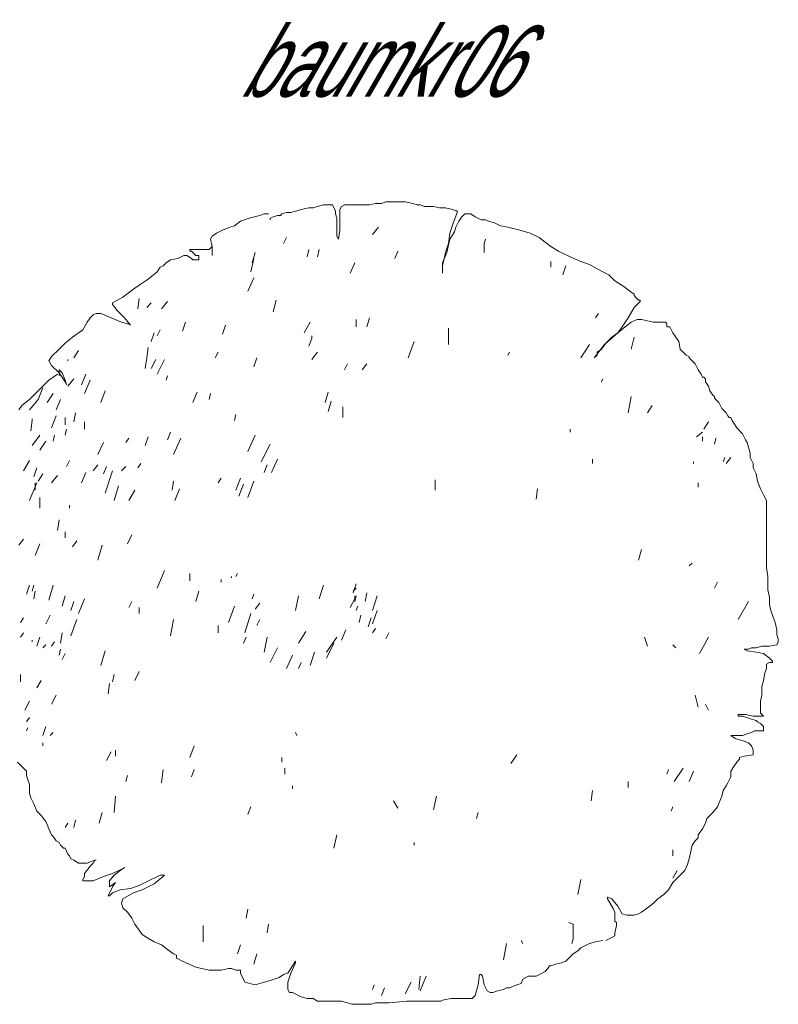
# Model space of a CAD drawing. Extents: x 12.9 to 34.2, y -51.7 to -4.
# Tile 41 of 75: x 30.5 to 34.2, y -25.7 to -20.8. Entities that reach past the tile are written whole.
import ezdxf
from ezdxf.enums import TextEntityAlignment as Align

# ---------------------------------------------------------------- set-up
doc = ezdxf.new("R2010")
doc.units = 0
doc.header["$MEASUREMENT"] = 0
doc.linetypes.add('AUSGEZOGEN', pattern=[0])
doc.layers.add('BLÄTTER', color=64, linetype='CONTINUOUS', lineweight=13)
doc.layers.add('FREIER_TEXT', color=7, linetype='AUSGEZOGEN')

msp = doc.modelspace()

# ---------------------------------------------------------------- linework, layer by layer
at = {"layer": 'BLÄTTER'}
for p, q in [((31.94137, -21.7238), (31.96337, -21.7165)), ((31.96337, -21.7165), (31.99267, -21.7091)), ((31.99267, -21.7091), (32.01467, -21.7091)), ((32.01467, -21.7091), (32.02937, -21.7091)), ((32.02937, -21.7091), (32.03667, -21.7091)), ((32.03667, -21.7091), (32.04407, -21.7238)), ((32.07337, -21.7311), (32.08067, -21.7165)), ((32.08067, -21.7165), (32.09537, -21.7091)), ((32.09537, -21.7091), (32.11737, -21.7091)), ((32.11737, -21.7091), (32.15407, -21.7091)), ((32.15407, -21.7091), (32.18337, -21.7091)), ((32.18337, -21.7091), (32.22007, -21.7091)), ((32.22007, -21.7091), (32.24937, -21.7018)), ((32.24937, -21.7018), (32.27867, -21.7018)), ((32.27867, -21.7018), (32.30067, -21.6945)), ((32.30067, -21.6945), (32.32267, -21.6945)), ((32.32267, -21.6945), (32.34467, -21.6945)), ((32.34467, -21.6945), (32.36667, -21.6945)), ((32.36667, -21.6945), (32.39597, -21.6945)), ((32.39597, -21.6945), (32.43267, -21.7018)), ((32.43267, -21.7018), (32.45467, -21.7091)), ((32.45467, -21.7091), (32.46937, -21.7091)), ((32.46937, -21.7091), (32.49137, -21.7165)), ((32.49137, -21.7165), (32.51337, -21.7165)), ((32.51337, -21.7165), (32.53537, -21.7165)), ((32.53537, -21.7165), (32.56467, -21.7238)), ((31.62607, -21.7751), (31.67737, -21.7605)), ((31.67737, -21.7605), (31.69937, -21.7531)), ((31.69937, -21.7531), (31.72137, -21.7531)), ((31.72867, -21.7751), (31.74337, -21.7678)), ((31.74337, -21.7678), (31.76537, -21.7605)), ((31.76537, -21.7605), (31.78007, -21.7605)), ((31.78007, -21.7605), (31.78737, -21.7531)), ((31.78737, -21.7531), (31.80937, -21.7458)), ((31.80937, -21.7458), (31.83137, -21.7458)), ((31.83137, -21.7458), (31.86067, -21.7385)), ((31.86067, -21.7385), (31.88267, -21.7311)), ((31.88267, -21.7311), (31.91937, -21.7238)), ((31.91937, -21.7238), (31.94137, -21.7238)), ((32.04407, -21.7238), (32.05137, -21.7385)), ((32.05137, -21.7385), (32.05137, -21.7531)), ((32.05137, -21.7531), (32.05867, -21.7751)), ((32.07337, -21.7531), (32.07337, -21.7311)), ((32.07337, -21.7751), (32.07337, -21.7531)), ((32.56467, -21.7238), (32.59397, -21.7238)), ((32.59397, -21.7238), (32.63067, -21.7311)), ((32.63067, -21.7311), (32.64537, -21.7385)), ((32.65267, -21.7458), (32.63067, -21.8045)), ((32.64537, -21.7385), (32.65267, -21.7385)), ((32.65267, -21.7385), (32.65267, -21.7458)), ((32.65997, -21.7898), (32.67467, -21.7678)), ((32.67467, -21.7678), (32.68937, -21.7531)), ((32.68937, -21.7531), (32.70397, -21.7531)), ((32.70397, -21.7531), (32.71867, -21.7531)), ((32.71867, -21.7531), (32.74067, -21.7678)), ((32.74067, -21.7678), (32.76997, -21.7825)), ((31.53067, -21.8191), (31.55267, -21.8118)), ((31.55267, -21.8118), (31.58207, -21.7898)), ((31.58207, -21.7898), (31.62607, -21.7751)), ((31.72867, -21.7825), (31.72867, -21.7751)), ((32.05867, -21.7751), (32.05867, -21.8045)), ((32.05867, -21.8045), (32.05867, -21.8338)), ((32.07337, -21.8045), (32.07337, -21.7751)), ((32.07337, -21.8338), (32.07337, -21.8045)), ((32.63067, -21.8045), (32.61597, -21.8485)), ((32.64537, -21.8191), (32.65997, -21.7898)), ((32.76997, -21.7825), (32.78467, -21.7825)), ((32.78467, -21.7825), (32.79197, -21.7825)), ((32.79197, -21.7825), (32.80667, -21.7898)), ((32.80667, -21.7898), (32.83597, -21.7971)), ((32.83597, -21.7971), (32.86537, -21.8118)), ((32.86537, -21.8118), (32.90197, -21.8191)), ((31.43537, -21.8778), (31.44267, -21.8631)), ((31.44267, -21.8631), (31.46467, -21.8485)), ((31.46467, -21.8485), (31.49407, -21.8338)), ((31.49407, -21.8338), (31.53067, -21.8191)), ((32.05867, -21.8338), (32.05867, -21.8631)), ((32.05867, -21.8631), (32.06607, -21.8778)), ((32.06607, -21.8778), (32.07337, -21.8338)), ((32.26407, -21.8191), (32.23467, -21.8558)), ((32.61597, -21.8485), (32.60867, -21.8998)), ((32.61597, -21.8778), (32.63797, -21.8411)), ((32.63797, -21.8411), (32.64537, -21.8191)), ((32.90197, -21.8191), (32.96067, -21.8338)), ((32.96067, -21.8338), (33.01197, -21.8485)), ((33.01197, -21.8485), (33.05597, -21.8705)), ((31.44267, -21.9145), (31.43537, -21.8778)), ((31.43537, -21.9218), (31.44267, -21.9145)), ((31.44267, -21.9145), (31.44267, -21.9365)), ((31.44267, -21.9511), (31.44267, -21.9145)), ((31.80937, -21.8705), (31.79467, -21.8998)), ((32.60867, -21.8998), (32.59397, -21.9438)), ((32.60137, -21.9438), (32.61597, -21.8778)), ((32.79197, -21.8778), (32.78467, -21.8998)), ((32.78467, -21.8998), (32.78467, -21.9438)), ((33.05597, -21.8705), (33.08537, -21.8925)), ((33.08537, -21.8925), (33.11467, -21.9145)), ((33.11467, -21.9145), (33.15137, -21.9365)), ((31.27407, -21.9731), (31.30337, -21.9585)), ((31.30337, -21.9585), (31.31807, -21.9585)), ((31.31807, -21.9585), (31.34007, -21.9731)), ((31.33267, -21.9365), (31.33267, -21.9291)), ((31.33267, -21.9291), (31.36937, -21.9291)), ((31.34007, -21.9365), (31.33267, -21.9365)), ((31.35467, -21.9511), (31.34007, -21.9365)), ((31.36207, -21.9585), (31.35467, -21.9511)), ((31.36937, -21.9585), (31.36207, -21.9585)), ((31.36937, -21.9291), (31.38407, -21.9291)), ((31.37667, -21.9585), (31.36937, -21.9585)), ((31.37667, -21.9731), (31.37667, -21.9585)), ((31.38407, -21.9291), (31.39867, -21.9291)), ((31.39867, -21.9291), (31.41337, -21.9291)), ((31.41337, -21.9291), (31.42807, -21.9291)), ((31.42807, -21.9291), (31.43537, -21.9218)), ((31.44267, -21.9365), (31.44267, -21.9585)), ((31.44267, -21.9585), (31.44267, -21.9511)), ((31.65537, -21.9438), (31.64067, -21.9951)), ((31.91937, -21.9291), (31.91207, -21.9658)), ((31.97067, -21.9291), (31.96337, -21.9658)), ((32.35937, -21.9365), (32.34467, -21.9731)), ((32.57937, -21.9951), (32.60137, -21.9438)), ((32.59397, -21.9438), (32.58667, -21.9805)), ((33.15137, -21.9365), (33.20997, -21.9658)), ((31.18607, -22.0171), (31.20067, -22.0098)), ((31.20067, -22.0098), (31.21537, -21.9951)), ((31.21537, -21.9951), (31.23737, -21.9805)), ((31.23737, -21.9805), (31.27407, -21.9731)), ((31.34007, -21.9731), (31.34737, -21.9805)), ((31.34737, -21.9805), (31.36207, -21.9805)), ((31.36207, -21.9805), (31.36937, -21.9805)), ((31.36937, -21.9805), (31.37667, -21.9805)), ((31.37667, -21.9805), (31.37667, -21.9731)), ((31.64807, -21.9731), (31.63337, -22.0391)), ((32.14667, -21.9951), (32.12467, -22.0465)), ((32.58667, -21.9805), (32.57937, -22.0098)), ((32.57937, -22.0391), (32.57937, -21.9951)), ((32.57937, -22.0098), (32.57937, -22.0318)), ((33.11467, -21.9878), (33.11467, -22.0171)), ((33.18797, -22.0098), (33.17337, -22.0538)), ((33.20997, -21.9658), (33.26137, -21.9878)), ((33.26137, -21.9878), (33.30537, -22.0025)), ((33.30537, -22.0025), (33.34197, -22.0245)), ((31.12737, -22.0758), (31.17137, -22.0391)), ((31.17137, -22.0391), (31.18607, -22.0171)), ((32.57937, -22.0318), (32.57937, -22.0465)), ((32.57937, -22.0465), (32.57937, -22.0391)), ((33.34197, -22.0245), (33.37137, -22.0391)), ((33.37137, -22.0391), (33.40067, -22.0538)), ((33.40067, -22.0538), (33.42997, -22.0831)), ((31.06137, -22.1198), (31.08337, -22.1051)), ((31.08337, -22.1051), (31.12737, -22.0758)), ((31.64807, -22.0685), (31.61867, -22.1345)), ((33.42997, -22.0831), (33.47397, -22.1125)), ((31.00267, -22.1638), (31.06137, -22.1198)), ((33.47397, -22.1125), (33.50337, -22.1345)), ((33.50337, -22.1345), (33.52537, -22.1491)), ((33.52537, -22.1491), (33.52537, -22.1565)), ((33.52537, -22.1565), (33.53267, -22.1638)), ((30.95137, -22.1931), (31.00267, -22.1638)), ((30.95137, -22.2005), (30.95137, -22.1931)), ((30.97337, -22.2298), (30.95137, -22.2005)), ((31.08337, -22.1711), (31.07607, -22.2225)), ((31.14207, -22.1931), (31.12007, -22.2151)), ((31.22267, -22.1858), (31.19337, -22.2225)), ((31.75807, -22.1785), (31.74337, -22.2371)), ((33.55467, -22.1858), (33.52537, -22.2151)), ((33.53267, -22.1638), (33.54737, -22.1785)), ((33.54737, -22.1785), (33.55467, -22.1785)), ((33.55467, -22.1785), (33.55467, -22.1858)), ((30.84137, -22.2664), (30.85607, -22.2518)), ((30.85607, -22.2518), (30.87067, -22.2444)), ((30.87067, -22.2444), (30.89267, -22.2444)), ((30.89267, -22.2444), (30.94407, -22.2664)), ((31.01007, -22.2664), (30.97337, -22.2298)), ((33.34937, -22.2444), (33.33467, -22.2664)), ((33.52537, -22.2151), (33.49597, -22.2664)), ((30.80467, -22.3251), (30.82667, -22.2884)), ((30.82667, -22.2884), (30.84137, -22.2664)), ((30.94407, -22.2664), (30.99537, -22.2884)), ((30.99537, -22.2884), (31.02467, -22.2958)), ((31.03937, -22.3031), (31.01007, -22.2664)), ((31.02467, -22.2958), (31.03207, -22.2958)), ((31.03207, -22.2958), (31.03937, -22.3031)), ((31.31067, -22.2884), (31.29607, -22.3324)), ((31.50867, -22.3031), (31.49407, -22.3471)), ((31.92667, -22.2884), (31.89737, -22.3398)), ((32.15407, -22.2738), (32.15407, -22.3104)), ((32.22007, -22.2664), (32.20537, -22.3104)), ((33.49597, -22.2664), (33.46667, -22.3104)), ((33.48137, -22.3104), (33.51067, -22.2884)), ((33.51067, -22.2884), (33.53997, -22.2738)), ((33.53997, -22.2738), (33.56197, -22.2738)), ((33.56197, -22.2738), (33.62067, -22.2884)), ((33.62067, -22.2884), (33.67937, -22.2884)), ((33.67937, -22.2884), (33.68667, -22.2958)), ((33.68667, -22.2958), (33.68667, -22.3104)), ((30.75337, -22.3618), (30.80467, -22.3251)), ((31.15667, -22.3398), (31.14207, -22.3838)), ((31.18607, -22.3251), (31.17137, -22.3544)), ((32.60867, -22.3178), (32.60867, -22.3984)), ((33.37867, -22.3984), (33.44467, -22.3398)), ((33.44467, -22.3398), (33.41537, -22.3618)), ((33.46667, -22.3104), (33.44467, -22.3398)), ((33.44467, -22.3398), (33.48137, -22.3104)), ((33.68667, -22.3104), (33.70137, -22.3104)), ((33.70137, -22.3104), (33.71597, -22.3398)), ((33.71597, -22.3398), (33.73067, -22.3618)), ((30.68737, -22.4204), (30.71667, -22.3911)), ((30.71667, -22.3911), (30.75337, -22.3618)), ((31.93407, -22.3691), (31.91937, -22.4058)), ((31.93407, -22.3544), (31.93407, -22.3691)), ((32.43997, -22.3838), (32.41067, -22.4644)), ((33.30537, -22.3984), (33.26137, -22.4644)), ((33.32737, -22.4644), (33.37867, -22.3984)), ((33.38597, -22.3911), (33.36397, -22.4204)), ((33.41537, -22.3618), (33.38597, -22.3911)), ((33.52537, -22.3618), (33.51067, -22.4204)), ((33.73067, -22.3618), (33.74537, -22.3838)), ((33.74537, -22.3838), (33.75267, -22.4204)), ((30.65067, -22.4571), (30.68737, -22.4204)), ((30.78267, -22.4278), (30.76067, -22.4644)), ((31.12737, -22.4131), (31.12007, -22.4644)), ((31.47207, -22.4351), (31.45737, -22.4644)), ((31.96337, -22.4351), (31.93407, -22.4718)), ((32.90937, -22.4351), (32.90197, -22.4498)), ((33.34197, -22.4498), (33.32737, -22.4644)), ((33.36397, -22.4204), (33.34197, -22.4351)), ((33.34197, -22.4351), (33.34197, -22.4498)), ((33.75267, -22.4204), (33.76737, -22.4351)), ((33.76737, -22.4351), (33.78197, -22.4498)), ((33.78197, -22.4498), (33.79667, -22.4571)), ((30.63607, -22.4791), (30.65067, -22.4571)), ((30.65067, -22.5011), (30.63607, -22.4791)), ((30.73137, -22.4718), (30.73137, -22.4791)), ((31.12007, -22.4644), (31.11267, -22.5158)), ((31.16407, -22.4718), (31.14207, -22.5158)), ((31.20807, -22.4718), (31.17137, -22.5451)), ((31.66267, -22.4644), (31.64807, -22.5084)), ((32.11007, -22.4938), (32.09537, -22.5231)), ((32.20537, -22.4938), (32.18337, -22.5231)), ((33.79667, -22.4571), (33.79667, -22.4644)), ((33.79667, -22.4644), (33.81137, -22.4791)), ((33.81137, -22.4791), (33.82597, -22.4938)), ((33.82597, -22.4938), (33.84067, -22.5231)), ((30.68737, -22.5378), (30.65067, -22.5011)), ((30.65807, -22.5598), (30.68007, -22.5451)), ((30.68737, -22.5304), (30.68737, -22.5231)), ((30.68737, -22.5231), (30.70207, -22.5378)), ((30.68737, -22.5524), (30.68737, -22.5304)), ((30.71667, -22.5818), (30.68737, -22.5378)), ((30.70207, -22.5378), (30.71667, -22.5744)), ((30.81937, -22.5451), (30.79737, -22.5964)), ((33.84067, -22.5231), (33.85537, -22.5451)), ((33.85537, -22.5451), (33.86267, -22.5598)), ((30.58467, -22.6258), (30.63607, -22.5744)), ((30.63607, -22.5744), (30.65807, -22.5598)), ((30.71667, -22.5744), (30.72407, -22.5964)), ((30.72407, -22.5964), (30.71667, -22.5818)), ((30.76067, -22.5671), (30.73137, -22.6038)), ((30.84137, -22.5744), (30.81207, -22.6404)), ((31.22267, -22.5524), (31.21537, -22.5744)), ((33.37137, -22.5671), (33.36397, -22.5818)), ((33.86267, -22.5598), (33.86997, -22.5598)), ((33.86997, -22.5598), (33.87737, -22.5671)), ((33.87737, -22.5671), (33.87737, -22.5744)), ((33.87737, -22.5744), (33.87737, -22.5818)), ((33.87737, -22.5818), (33.89197, -22.6038)), ((30.54067, -22.6698), (30.58467, -22.6258)), ((30.60667, -22.6111), (30.58467, -22.6698)), ((30.65807, -22.6404), (30.62867, -22.6844)), ((30.91467, -22.6258), (30.89267, -22.6844)), ((31.36937, -22.6331), (31.34737, -22.6844)), ((31.43537, -22.6404), (31.42807, -22.6698)), ((32.01467, -22.6331), (32.00007, -22.6844)), ((33.89197, -22.6038), (33.89937, -22.6258)), ((33.89937, -22.6258), (33.91397, -22.6478)), ((30.50407, -22.6991), (30.54067, -22.6698)), ((30.58467, -22.6698), (30.54067, -22.7211)), ((30.69467, -22.6698), (30.67267, -22.7211)), ((32.02937, -22.6771), (32.01467, -22.7284)), ((33.51067, -22.6551), (33.49597, -22.7358)), ((33.91397, -22.6478), (33.92137, -22.6551)), ((33.92137, -22.6551), (33.92137, -22.6624)), ((33.92137, -22.6624), (33.92867, -22.6698)), ((33.92867, -22.6698), (33.94337, -22.6844)), ((33.94337, -22.6844), (33.95797, -22.7138)), ((30.48937, -22.7211), (30.50407, -22.6991)), ((30.76807, -22.7358), (30.76067, -22.7798)), ((32.08807, -22.7064), (32.08807, -22.7578)), ((33.61337, -22.6991), (33.59137, -22.7358)), ((33.95797, -22.7138), (33.97997, -22.7358)), ((33.97997, -22.7358), (33.98737, -22.7504)), ((30.55537, -22.7724), (30.54807, -22.8238)), ((30.55537, -22.7651), (30.55537, -22.7724)), ((30.67267, -22.7504), (30.65067, -22.8091)), ((30.71667, -22.7578), (30.71667, -22.7944)), ((30.81207, -22.7798), (30.81207, -22.8164)), ((31.56007, -22.7431), (31.55267, -22.7724)), ((33.89197, -22.7798), (33.86997, -22.8164)), ((33.98737, -22.7504), (33.99467, -22.7578)), ((33.99467, -22.7578), (34.00197, -22.7578)), ((34.00197, -22.7578), (34.00937, -22.7724)), ((34.00937, -22.7724), (34.03137, -22.8091)), ((30.72407, -22.8164), (30.71667, -22.8458)), ((31.23737, -22.8311), (31.22267, -22.8678)), ((33.20997, -22.8164), (33.20997, -22.8311)), ((33.86267, -22.8311), (33.83337, -22.8531)), ((34.03137, -22.8091), (34.06067, -22.8384)), ((34.06067, -22.8384), (34.07537, -22.8678)), ((30.59207, -22.8458), (30.55537, -22.8971)), ((30.62137, -22.8751), (30.59207, -22.9191)), ((30.66537, -22.8458), (30.65807, -22.8751)), ((30.90737, -22.8824), (30.87807, -22.9411)), ((31.03207, -22.8604), (31.01737, -22.8824)), ((31.12737, -22.8531), (31.11267, -22.8971)), ((31.28867, -22.8604), (31.25207, -22.9411)), ((31.65537, -22.8458), (31.61867, -22.9264)), ((33.86267, -22.8531), (33.86267, -22.8751)), ((33.92867, -22.8604), (33.92137, -22.8898)), ((34.07537, -22.8678), (34.08267, -22.8824)), ((34.08267, -22.8824), (34.08997, -22.9044)), ((31.72867, -22.8898), (31.68467, -22.9777)), ((34.08997, -22.9044), (34.09737, -22.9338)), ((34.09737, -22.9338), (34.09737, -22.9558)), ((30.54067, -22.9704), (30.51137, -23.0217)), ((30.73867, -22.9704), (30.72407, -22.9997)), ((31.76537, -22.9631), (31.73607, -23.0291)), ((33.31997, -22.9631), (33.31997, -22.9851)), ((33.81867, -22.9777), (33.81867, -22.9851)), ((33.97267, -22.9558), (33.96537, -22.9777)), ((34.00197, -22.9558), (33.97997, -22.9851)), ((34.09737, -22.9558), (34.11197, -22.9851)), ((30.57737, -23.0071), (30.56267, -23.0511)), ((30.81937, -23.0291), (30.79737, -23.0804)), ((30.87807, -22.9924), (30.85607, -23.0217)), ((30.92207, -22.9997), (30.90737, -23.0364)), ((30.95137, -23.0217), (30.91467, -23.1317)), ((31.01737, -22.9997), (30.99537, -23.0217)), ((31.09067, -22.9851), (31.07607, -23.0071)), ((31.71407, -22.9924), (31.69937, -23.0291)), ((34.11197, -22.9851), (34.11197, -23.0071)), ((34.11197, -23.0071), (34.12667, -23.0364)), ((30.57737, -23.0804), (30.54067, -23.1684)), ((30.57007, -23.0804), (30.57007, -23.1171)), ((30.60667, -23.0364), (30.58467, -23.0731)), ((30.68007, -23.0437), (30.65067, -23.0804)), ((31.25207, -23.0731), (31.24467, -23.1171)), ((31.48667, -23.0584), (31.47207, -23.0804)), ((31.58207, -23.0584), (31.56007, -23.1171)), ((31.64807, -23.0731), (31.61867, -23.1537)), ((32.54267, -23.0657), (32.54267, -23.1171)), ((33.84067, -23.0804), (33.84067, -23.1024)), ((34.12667, -23.0364), (34.13397, -23.0731)), ((34.13397, -23.0731), (34.14867, -23.1097)), ((30.98067, -23.0951), (30.95867, -23.1684)), ((31.06137, -23.1171), (31.03207, -23.1684)), ((31.28137, -23.1097), (31.25937, -23.1684)), ((31.59667, -23.0877), (31.57467, -23.1464)), ((33.04867, -23.1097), (33.04137, -23.1611)), ((34.14867, -23.1097), (34.16337, -23.1391)), ((30.59207, -23.1537), (30.59207, -23.2051)), ((34.16337, -23.1391), (34.17797, -23.1684)), ((34.17797, -23.1684), (34.17797, -23.1977)), ((30.73867, -23.1904), (30.73867, -23.2051)), ((34.17797, -23.1977), (34.17797, -23.2344)), ((30.68737, -23.2637), (30.68007, -23.3151)), ((34.17797, -23.2344), (34.17797, -23.2711)), ((34.17797, -23.2711), (34.17797, -23.3371)), ((30.71667, -23.3224), (30.71667, -23.3517)), ((30.51137, -23.3591), (30.48937, -23.3884)), ((30.77537, -23.3664), (30.75337, -23.3957)), ((31.04667, -23.3371), (31.02467, -23.3811)), ((34.17797, -23.3371), (34.17797, -23.3737)), ((30.59207, -23.3811), (30.57007, -23.4397)), ((30.90007, -23.3884), (30.87807, -23.4617)), ((33.56197, -23.4104), (33.54737, -23.4617)), ((34.17797, -23.3737), (34.17797, -23.4104)), ((34.17797, -23.4104), (34.17797, -23.4397)), ((34.17797, -23.4397), (34.17797, -23.4691)), ((34.17797, -23.4691), (34.17797, -23.4984)), ((31.20807, -23.5131), (31.17137, -23.6011)), ((33.81137, -23.4764), (33.79667, -23.4911)), ((34.17797, -23.4984), (34.18537, -23.5424)), ((31.33267, -23.5277), (31.33267, -23.5644)), ((31.48667, -23.5571), (31.48667, -23.5717)), ((31.53807, -23.5424), (31.53807, -23.5497)), ((31.56737, -23.5277), (31.56007, -23.5424)), ((34.18537, -23.5424), (34.18537, -23.5791)), ((30.54067, -23.5864), (30.52607, -23.6304)), ((30.56267, -23.5864), (30.55537, -23.6157)), ((30.57007, -23.6157), (30.56267, -23.6524)), ((30.65807, -23.5864), (30.63607, -23.6597)), ((31.37667, -23.6157), (31.36207, -23.6671)), ((31.99267, -23.5864), (31.97067, -23.6524)), ((32.15407, -23.5791), (32.13937, -23.6231)), ((32.15407, -23.6011), (32.13937, -23.6157)), ((33.93597, -23.5717), (33.92137, -23.6011)), ((34.18537, -23.5791), (34.18537, -23.6084)), ((34.18537, -23.6084), (34.19267, -23.6451)), ((30.71667, -23.6377), (30.70207, -23.6891)), ((30.81207, -23.6524), (30.78267, -23.7257)), ((31.64807, -23.6304), (31.64067, -23.6524)), ((31.86807, -23.6377), (31.85337, -23.711)), ((32.14667, -23.6524), (32.12467, -23.6964)), ((32.15407, -23.6377), (32.14667, -23.6671)), ((32.14667, -23.6377), (32.14667, -23.6524)), ((32.20537, -23.6231), (32.19807, -23.6671)), ((32.25667, -23.6377), (32.23467, -23.711)), ((34.19267, -23.6451), (34.19267, -23.6817)), ((30.76067, -23.6671), (30.74607, -23.711)), ((31.04667, -23.6671), (31.03207, -23.6964)), ((31.08337, -23.6964), (31.08337, -23.7257)), ((31.55267, -23.6891), (31.52337, -23.7697)), ((31.67737, -23.6744), (31.65537, -23.7037)), ((32.16137, -23.6891), (32.15407, -23.711)), ((32.25667, -23.711), (32.23467, -23.777)), ((34.08997, -23.6671), (34.03867, -23.755)), ((34.19267, -23.6817), (34.19997, -23.711)), ((34.19997, -23.711), (34.20737, -23.733)), ((30.51137, -23.7477), (30.49667, -23.7697)), ((30.64337, -23.733), (30.62137, -23.777)), ((30.77537, -23.755), (30.74607, -23.8357)), ((31.25207, -23.755), (31.23737, -23.8357)), ((31.63337, -23.7257), (31.60407, -23.821)), ((31.67737, -23.755), (31.66267, -23.7844)), ((32.17607, -23.733), (32.16867, -23.7697)), ((32.22737, -23.7477), (32.21267, -23.7917)), ((34.20737, -23.733), (34.22197, -23.7697)), ((31.47207, -23.7844), (31.47207, -23.821)), ((32.10267, -23.8064), (32.08067, -23.8577)), ((32.24937, -23.799), (32.23467, -23.821)), ((34.22197, -23.7697), (34.22937, -23.8064)), ((34.22937, -23.8064), (34.22937, -23.8284)), ((30.51137, -23.821), (30.49667, -23.843)), ((30.55537, -23.8577), (30.55537, -23.865)), ((30.59207, -23.843), (30.57737, -23.887)), ((30.70207, -23.821), (30.69467, -23.8724)), ((31.61137, -23.843), (31.59667, -23.8724)), ((31.71407, -23.843), (31.69937, -23.9164)), ((31.90467, -23.8137), (31.86807, -23.8724)), ((32.05867, -23.843), (32.00737, -23.9164)), ((32.31537, -23.821), (32.30067, -23.8504)), ((33.57667, -23.843), (33.59137, -23.887)), ((33.89197, -23.843), (33.84797, -23.9237)), ((34.22937, -23.8284), (34.23667, -23.8504)), ((34.23667, -23.8504), (34.23667, -23.865)), ((30.60667, -23.8944), (30.62137, -23.8797)), ((30.66537, -23.865), (30.65067, -23.887)), ((30.69467, -23.9017), (30.68737, -23.931)), ((31.76537, -23.8944), (31.72867, -23.9677)), ((32.04407, -23.8724), (32.00737, -23.9457)), ((33.71597, -23.8797), (33.73067, -23.8944)), ((34.08997, -23.9017), (34.06797, -23.9017)), ((34.06797, -23.9017), (34.08267, -23.909)), ((34.10467, -23.8944), (34.08997, -23.9017)), ((34.12667, -23.8944), (34.10467, -23.8944)), ((34.15597, -23.887), (34.12667, -23.8944)), ((34.19267, -23.887), (34.15597, -23.887)), ((34.22937, -23.8797), (34.19267, -23.887)), ((34.23667, -23.865), (34.22937, -23.8797)), ((30.71667, -23.9237), (30.70207, -23.953)), ((30.91467, -23.909), (30.89267, -23.9824)), ((31.83867, -23.931), (31.80937, -23.997)), ((31.94867, -23.9164), (31.92667, -23.9824)), ((34.08267, -23.909), (34.12667, -23.9164)), ((34.12667, -23.9164), (34.16337, -23.9237)), ((34.16337, -23.9237), (34.19267, -23.9457)), ((34.19267, -23.9457), (34.20737, -23.9604)), ((31.88267, -23.9677), (31.86807, -23.997)), ((34.17797, -23.997), (34.17067, -24.019)), ((34.19267, -23.9677), (34.17797, -23.975)), ((34.17797, -23.975), (34.17797, -23.997)), ((34.20737, -23.9677), (34.19267, -23.9677)), ((34.20737, -23.9604), (34.20737, -23.9677)), ((30.49667, -24.063), (30.49667, -24.0264)), ((30.95867, -24.0264), (30.95137, -24.063)), ((31.08337, -24.0117), (31.06137, -24.0557)), ((34.17067, -24.019), (34.16337, -24.0557)), ((30.59937, -24.0557), (30.57737, -24.0924)), ((30.93667, -24.0704), (30.92937, -24.1217)), ((34.16337, -24.0557), (34.15597, -24.085)), ((34.15597, -24.085), (34.15597, -24.129)), ((30.67267, -24.129), (30.65067, -24.173)), ((33.82597, -24.129), (33.84067, -24.1877)), ((34.15597, -24.129), (34.14867, -24.1584)), ((30.54067, -24.1584), (30.51867, -24.2024)), ((33.87737, -24.173), (33.89197, -24.2024)), ((34.14867, -24.1584), (34.14867, -24.1804)), ((34.14867, -24.1804), (34.14867, -24.195)), ((34.14867, -24.195), (34.14867, -24.217)), ((30.54067, -24.239), (30.52607, -24.261)), ((34.05337, -24.2244), (34.03867, -24.2244)), ((34.03867, -24.2244), (34.03867, -24.2317)), ((34.03867, -24.2317), (34.06067, -24.2317)), ((34.07537, -24.2244), (34.05337, -24.2244)), ((34.06067, -24.2317), (34.10467, -24.2464)), ((34.11197, -24.2317), (34.07537, -24.2244)), ((34.10467, -24.2464), (34.12667, -24.2537)), ((34.16337, -24.2317), (34.11197, -24.2317)), ((34.14867, -24.217), (34.16337, -24.2317)), ((30.53337, -24.2904), (30.52607, -24.305)), ((30.62137, -24.283), (30.60667, -24.327)), ((34.12667, -24.2537), (34.13397, -24.261)), ((34.13397, -24.261), (34.14867, -24.2684)), ((34.14867, -24.2684), (34.16337, -24.283)), ((34.16337, -24.283), (34.16337, -24.305)), ((30.65807, -24.3124), (30.64337, -24.327)), ((31.85337, -24.3124), (31.86067, -24.327)), ((34.02397, -24.327), (34.00197, -24.327)), ((34.00197, -24.327), (34.02397, -24.3417)), ((34.06067, -24.327), (34.02397, -24.327)), ((34.02397, -24.3417), (34.06797, -24.3564)), ((34.08267, -24.3197), (34.06067, -24.327)), ((34.10467, -24.3124), (34.08267, -24.3197)), ((34.11937, -24.305), (34.10467, -24.3124)), ((34.12667, -24.305), (34.11937, -24.305)), ((34.16337, -24.305), (34.12667, -24.305)), ((30.60667, -24.3637), (30.60667, -24.3784)), ((31.35467, -24.3784), (31.33267, -24.437)), ((34.06797, -24.3564), (34.08997, -24.3637)), ((34.08997, -24.3637), (34.10467, -24.3784)), ((34.10467, -24.3784), (34.11197, -24.4004)), ((30.94407, -24.4077), (30.92207, -24.4517)), ((30.96607, -24.4004), (30.96607, -24.4297)), ((31.78737, -24.437), (31.78737, -24.459)), ((32.94597, -24.4224), (32.91667, -24.4663)), ((34.06797, -24.4297), (34.04597, -24.437)), ((34.04597, -24.437), (34.04597, -24.4443)), ((34.11197, -24.4224), (34.06797, -24.4297)), ((34.11197, -24.4004), (34.11197, -24.4224)), ((30.49667, -24.4737), (30.48207, -24.459)), ((30.51137, -24.4883), (30.49667, -24.4737)), ((30.52607, -24.503), (30.51137, -24.4883)), ((31.80207, -24.4883), (31.80207, -24.5177)), ((33.76737, -24.4883), (33.72337, -24.5543)), ((34.01667, -24.481), (34.00197, -24.503)), ((34.03137, -24.459), (34.01667, -24.481)), ((34.04597, -24.4443), (34.03137, -24.459)), ((30.52607, -24.525), (30.52607, -24.503)), ((30.53337, -24.547), (30.52607, -24.525)), ((31.02467, -24.525), (31.01737, -24.5543)), ((31.20067, -24.4957), (31.19337, -24.5617)), ((31.35467, -24.4957), (31.34007, -24.5323)), ((33.69397, -24.4957), (33.68667, -24.5177)), ((33.81867, -24.503), (33.79667, -24.5543)), ((34.00197, -24.5323), (33.98737, -24.5617)), ((34.00197, -24.503), (34.00197, -24.5323)), ((30.54067, -24.569), (30.53337, -24.547)), ((30.54067, -24.591), (30.54067, -24.569)), ((31.83867, -24.5763), (31.83867, -24.591)), ((33.49597, -24.5543), (33.49597, -24.5837)), ((33.97997, -24.5763), (33.96537, -24.5983)), ((33.98737, -24.5617), (33.97997, -24.5763)), ((30.54067, -24.613), (30.54067, -24.591)), ((30.54807, -24.635), (30.54067, -24.613)), ((30.56267, -24.6643), (30.54807, -24.635)), ((30.96607, -24.6277), (30.95867, -24.7083)), ((32.54997, -24.6277), (32.53537, -24.6937)), ((33.31997, -24.5983), (33.31267, -24.6497)), ((33.95797, -24.6277), (33.93597, -24.679)), ((33.96537, -24.5983), (33.95797, -24.6277)), ((30.57737, -24.701), (30.56267, -24.6643)), ((31.63337, -24.679), (31.61867, -24.7157)), ((32.33737, -24.6497), (32.35937, -24.6863)), ((33.71597, -24.679), (33.70867, -24.701)), ((33.93597, -24.679), (33.91397, -24.7083)), ((30.59937, -24.723), (30.57737, -24.701)), ((30.62137, -24.7523), (30.59937, -24.723)), ((30.90007, -24.7083), (30.88537, -24.7597)), ((32.75537, -24.7083), (32.74797, -24.7377)), ((33.91397, -24.7083), (33.88467, -24.7377)), ((30.62867, -24.767), (30.62137, -24.7523)), ((30.63607, -24.789), (30.62867, -24.767)), ((30.73137, -24.7597), (30.71667, -24.7817)), ((30.76807, -24.745), (30.76067, -24.7817)), ((33.87737, -24.7597), (33.86267, -24.789)), ((33.88467, -24.7377), (33.87737, -24.7597)), ((30.64337, -24.8037), (30.63607, -24.789)), ((30.65067, -24.8183), (30.64337, -24.8037)), ((30.65807, -24.8257), (30.65067, -24.8183)), ((30.67267, -24.8477), (30.65807, -24.8257)), ((32.05867, -24.8183), (32.04407, -24.8843)), ((33.86267, -24.789), (33.84067, -24.8183)), ((33.84067, -24.8183), (33.84067, -24.833)), ((30.68737, -24.855), (30.67267, -24.8477)), ((30.69467, -24.8697), (30.68737, -24.855)), ((30.70937, -24.8843), (30.69467, -24.8697)), ((32.43997, -24.855), (32.43997, -24.8697)), ((33.81137, -24.8697), (33.80397, -24.9063)), ((33.82597, -24.8477), (33.81137, -24.8697)), ((33.84067, -24.833), (33.82597, -24.8477)), ((30.71667, -24.8843), (30.70937, -24.8843)), ((30.72407, -24.899), (30.71667, -24.8843)), ((30.73137, -24.9137), (30.72407, -24.899)), ((30.73867, -24.921), (30.73137, -24.9137)), ((30.74607, -24.9357), (30.73867, -24.921)), ((33.71597, -24.8917), (33.71597, -24.921)), ((33.80397, -24.9063), (33.79667, -24.9357)), ((30.76067, -24.943), (30.74607, -24.9357)), ((30.78267, -24.9577), (30.76067, -24.943)), ((30.79737, -24.9577), (30.78267, -24.9577)), ((30.81937, -24.9577), (30.79737, -24.9577)), ((30.81207, -25.009), (30.84137, -24.9723)), ((30.82667, -24.9577), (30.81937, -24.9577)), ((30.86337, -24.943), (30.82667, -24.9577)), ((30.84137, -24.9723), (30.85607, -24.9577)), ((30.85607, -24.9577), (30.86337, -24.943)), ((30.86337, -24.943), (30.87067, -24.943)), ((30.87067, -24.943), (30.86337, -24.943)), ((33.78937, -24.965), (33.78197, -24.9797)), ((33.79667, -24.9357), (33.78937, -24.965)), ((30.80467, -25.0383), (30.81207, -25.0237)), ((30.81207, -25.0237), (30.81207, -25.009)), ((30.90737, -25.0237), (30.85607, -25.0457)), ((30.95137, -25.009), (30.90737, -25.0237)), ((30.93667, -25.0457), (30.95867, -25.0163)), ((30.99537, -24.987), (30.95137, -25.009)), ((30.95867, -25.0163), (30.98807, -24.9943)), ((30.98807, -24.9943), (31.01007, -24.9797)), ((31.01007, -24.9797), (30.99537, -24.987)), ((31.18607, -25.0163), (31.11267, -25.053)), ((31.15667, -25.0603), (31.20067, -25.0237)), ((31.20807, -25.0163), (31.18607, -25.0163)), ((31.20067, -25.0237), (31.20807, -25.0163)), ((33.73797, -24.9943), (33.71597, -25.031)), ((33.75267, -25.0163), (33.73067, -25.0383)), ((33.77467, -24.9943), (33.75267, -25.0163)), ((33.78197, -24.9797), (33.77467, -24.9943)), ((30.80467, -25.0457), (30.80467, -25.0383)), ((30.82667, -25.0457), (30.80467, -25.0457)), ((30.85607, -25.0457), (30.82667, -25.0457)), ((30.93667, -25.075), (30.93667, -25.0457)), ((30.96607, -25.053), (30.93667, -25.075)), ((30.95137, -25.075), (30.96607, -25.053)), ((31.08337, -25.0677), (31.03937, -25.0823)), ((31.11267, -25.053), (31.08337, -25.0677)), ((31.12737, -25.075), (31.15667, -25.0603)), ((33.26137, -25.0383), (33.24667, -25.1117)), ((33.71597, -25.053), (33.69397, -25.0897)), ((33.73067, -25.0383), (33.71597, -25.053)), ((30.92937, -25.119), (30.95137, -25.075)), ((30.93667, -25.119), (30.92937, -25.119)), ((30.95137, -25.1043), (30.93667, -25.119)), ((30.98807, -25.0897), (30.95137, -25.1043)), ((31.03937, -25.0823), (30.98807, -25.0897)), ((31.00267, -25.1337), (31.05407, -25.1043)), ((31.05407, -25.1043), (31.09807, -25.0897)), ((31.09807, -25.0897), (31.12737, -25.075)), ((33.67197, -25.1117), (33.64267, -25.1337)), ((33.69397, -25.0897), (33.67197, -25.1117)), ((30.99537, -25.1557), (31.00267, -25.1337)), ((31.00267, -25.1776), (30.99537, -25.1557)), ((33.41537, -25.1337), (33.39337, -25.1263)), ((33.39337, -25.1263), (33.39337, -25.1337)), ((33.39337, -25.1337), (33.42267, -25.185)), ((33.44467, -25.1703), (33.41537, -25.1337)), ((33.46667, -25.207), (33.44467, -25.1703)), ((33.62067, -25.1557), (33.59137, -25.1776)), ((33.64267, -25.1337), (33.62067, -25.1557)), ((31.02467, -25.1996), (31.00267, -25.1776)), ((31.04667, -25.229), (31.02467, -25.1996)), ((31.61867, -25.185), (31.61137, -25.229)), ((33.42267, -25.185), (33.42997, -25.1996)), ((33.42997, -25.1996), (33.42997, -25.229)), ((33.48867, -25.2143), (33.46667, -25.207)), ((33.51067, -25.2143), (33.48867, -25.2143)), ((33.52537, -25.2143), (33.51067, -25.2143)), ((33.54737, -25.207), (33.52537, -25.2143)), ((33.56197, -25.1996), (33.54737, -25.207)), ((33.59137, -25.1776), (33.56197, -25.1996)), ((31.06137, -25.2583), (31.04667, -25.229)), ((31.08337, -25.2876), (31.06137, -25.2583)), ((31.39867, -25.2656), (31.39867, -25.3463)), ((31.72137, -25.2583), (31.71407, -25.3023)), ((33.20267, -25.251), (33.22467, -25.2583)), ((33.22467, -25.2583), (33.22467, -25.3316)), ((33.42997, -25.229), (33.42997, -25.2436)), ((33.42997, -25.2436), (33.43737, -25.251)), ((33.43737, -25.2656), (33.42997, -25.3023)), ((33.43737, -25.251), (33.43737, -25.2656)), ((31.09807, -25.3096), (31.08337, -25.2876)), ((31.12007, -25.3243), (31.09807, -25.3096)), ((33.42997, -25.317), (33.41537, -25.3243)), ((33.42997, -25.3023), (33.42997, -25.317)), ((31.15667, -25.3463), (31.12007, -25.3243)), ((31.19337, -25.361), (31.15667, -25.3463)), ((31.22267, -25.383), (31.19337, -25.361)), ((31.58207, -25.361), (31.56737, -25.405)), ((32.89467, -25.3536), (32.87997, -25.4343)), ((32.96797, -25.339), (32.97537, -25.3536)), ((33.22467, -25.3316), (33.21737, -25.3536)), ((33.30537, -25.3536), (33.26137, -25.3756)), ((33.33467, -25.3463), (33.30537, -25.3536)), ((33.37137, -25.339), (33.33467, -25.3463)), ((33.41537, -25.3243), (33.38597, -25.339)), ((31.25207, -25.405), (31.22267, -25.383)), ((31.26667, -25.4123), (31.25207, -25.405)), ((31.26667, -25.427), (31.26667, -25.4123)), ((31.66267, -25.405), (31.64807, -25.4563)), ((33.22467, -25.405), (33.20997, -25.4196)), ((33.24667, -25.3903), (33.22467, -25.405)), ((33.26137, -25.3756), (33.24667, -25.3903)), ((31.29607, -25.4416), (31.26667, -25.427)), ((31.36207, -25.471), (31.29607, -25.4416)), ((31.83137, -25.5003), (31.85337, -25.449)), ((31.85337, -25.4416), (31.83867, -25.4636)), ((31.85337, -25.449), (31.85337, -25.4416)), ((33.13667, -25.4563), (33.11467, -25.4636)), ((33.16597, -25.449), (33.13667, -25.4563)), ((33.18797, -25.4416), (33.16597, -25.449)), ((33.20997, -25.4196), (33.18797, -25.4416)), ((31.42807, -25.4856), (31.36207, -25.471)), ((31.48667, -25.4856), (31.42807, -25.4856)), ((31.52337, -25.4783), (31.48667, -25.4856)), ((31.53807, -25.4783), (31.52337, -25.4783)), ((31.56007, -25.4856), (31.53807, -25.4783)), ((31.57467, -25.4856), (31.56007, -25.4856)), ((31.58207, -25.4856), (31.57467, -25.4856)), ((31.58207, -25.5003), (31.58207, -25.4856)), ((31.60407, -25.5443), (31.58207, -25.5003)), ((31.79467, -25.5076), (31.77267, -25.5223)), ((31.81667, -25.5003), (31.79467, -25.5076)), ((31.83867, -25.4636), (31.81667, -25.5003)), ((31.81667, -25.5443), (31.83137, -25.5003)), ((32.76267, -25.5076), (32.75537, -25.559)), ((32.76997, -25.5076), (32.76267, -25.5076)), ((32.77737, -25.515), (32.76997, -25.5076)), ((33.07067, -25.5003), (33.04137, -25.515)), ((33.08537, -25.493), (33.07067, -25.5003)), ((33.09997, -25.4783), (33.08537, -25.493)), ((33.10737, -25.4636), (33.09997, -25.4783)), ((33.11467, -25.4636), (33.10737, -25.4636)), ((31.65537, -25.559), (31.60407, -25.5443)), ((31.72867, -25.537), (31.65537, -25.559)), ((31.77267, -25.5223), (31.72867, -25.537)), ((31.81667, -25.581), (31.81667, -25.5443)), ((32.24207, -25.559), (32.23467, -25.581)), ((32.42537, -25.5443), (32.39597, -25.603)), ((32.46937, -25.515), (32.46197, -25.581)), ((32.49867, -25.515), (32.46937, -25.5883)), ((32.75537, -25.559), (32.74067, -25.6103)), ((32.78467, -25.559), (32.77737, -25.515)), ((32.79937, -25.5883), (32.78467, -25.559)), ((32.94597, -25.559), (32.90937, -25.5736)), ((32.96797, -25.5516), (32.94597, -25.559)), ((32.97537, -25.5296), (32.96797, -25.5516)), ((33.00467, -25.515), (32.97537, -25.5296)), ((33.04137, -25.515), (33.00467, -25.515)), ((31.82407, -25.5956), (31.81667, -25.581)), ((31.83867, -25.5956), (31.82407, -25.5956)), ((31.86807, -25.6103), (31.83867, -25.5956)), ((32.29337, -25.5736), (32.27867, -25.6103)), ((32.81397, -25.5956), (32.79937, -25.5883)), ((32.82867, -25.5956), (32.81397, -25.5956)), ((32.85067, -25.5883), (32.82867, -25.5956)), ((32.87997, -25.581), (32.85067, -25.5883)), ((32.89467, -25.5736), (32.87997, -25.581)), ((32.90937, -25.5736), (32.89467, -25.5736)), ((31.88267, -25.6176), (31.86807, -25.6103)), ((31.91207, -25.625), (31.88267, -25.6176)), ((31.92667, -25.625), (31.91207, -25.625)), ((31.94137, -25.625), (31.92667, -25.625)), ((31.96337, -25.6396), (31.94137, -25.625)), ((31.98537, -25.6396), (31.96337, -25.6396)), ((32.00007, -25.6396), (31.98537, -25.6396)), ((32.01467, -25.6396), (32.00007, -25.6396)), ((32.02937, -25.6396), (32.01467, -25.6396)), ((32.05867, -25.6396), (32.02937, -25.6396)), ((32.08067, -25.6396), (32.05867, -25.6396)), ((32.11007, -25.647), (32.08067, -25.6396)), ((32.13207, -25.6543), (32.11007, -25.647)), ((32.16867, -25.6543), (32.13207, -25.6543)), ((32.19807, -25.6543), (32.16867, -25.6543)), ((32.22737, -25.6543), (32.19807, -25.6543)), ((32.24937, -25.647), (32.22737, -25.6543)), ((32.27867, -25.647), (32.24937, -25.647)), ((32.28597, -25.647), (32.27867, -25.647)), ((32.31537, -25.647), (32.28597, -25.647)), ((32.40337, -25.6396), (32.31537, -25.647)), ((32.48397, -25.6396), (32.40337, -25.6396)), ((32.54267, -25.6396), (32.48397, -25.6396)), ((32.57197, -25.6396), (32.54267, -25.6396)), ((32.58667, -25.6323), (32.57197, -25.6396)), ((32.62337, -25.625), (32.58667, -25.6323)), ((32.65267, -25.625), (32.62337, -25.625)), ((32.67467, -25.625), (32.65267, -25.625)), ((32.68197, -25.625), (32.67467, -25.625)), ((32.70397, -25.625), (32.68197, -25.625)), ((32.71867, -25.625), (32.70397, -25.625)), ((32.72597, -25.625), (32.71867, -25.625)), ((32.74067, -25.6103), (32.72597, -25.625))]:
    msp.add_line(p, q, dxfattribs=at)

# ---------------------------------------------------------------- texts
at = {"layer": 'FREIER_TEXT', "color": 5, "linetype": 'Continuous', "lineweight": 50, "oblique": 30, "width": 0.65}
msp.add_text('baumkr06', height=0.35, dxfattribs=at).set_placement((32.25, -21), align=Align.MIDDLE_CENTER)

doc.saveas('drawing.dxf')
